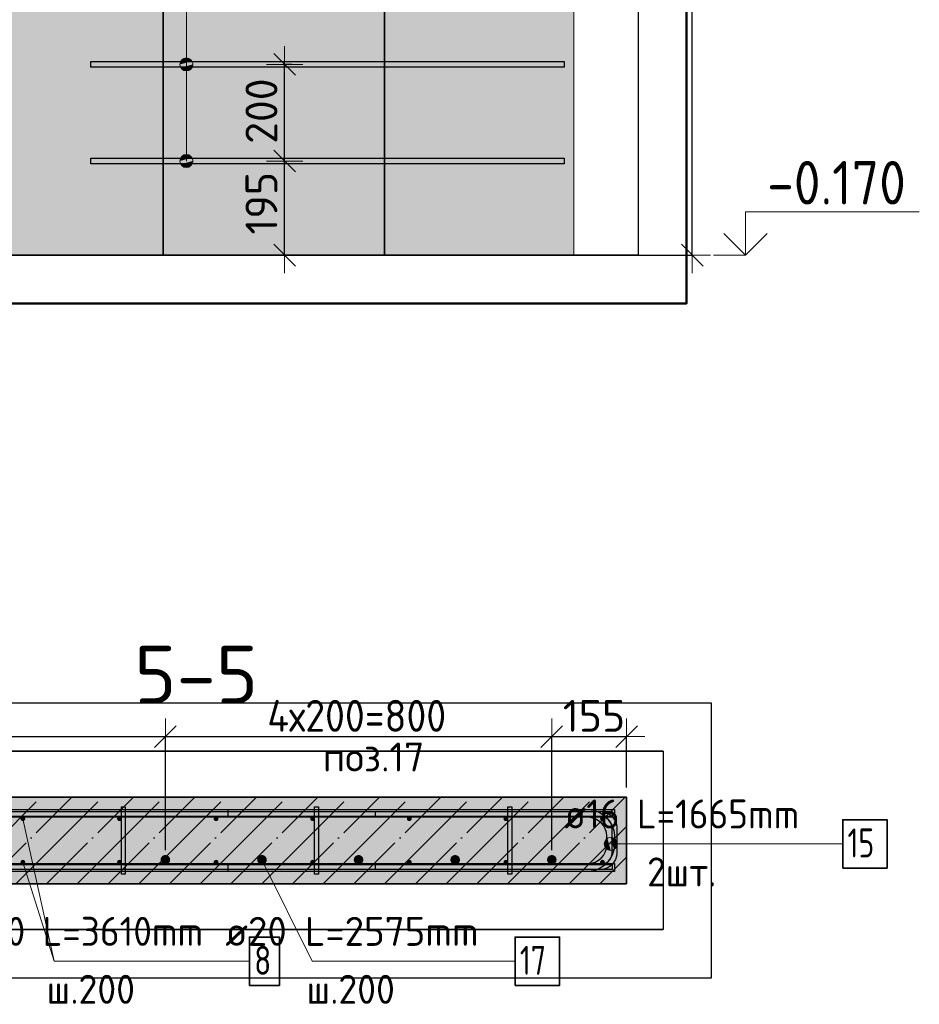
# Model space of a CAD drawing. Header units: millimetres. Extents: x -24871 to 40608, y -2869 to 48080.
# Tile 75 of 119: x 33484 to 35346, y 20675 to 22714. Entities that reach past the tile are written whole.
import ezdxf

# ---------------------------------------------------------------- set-up
doc = ezdxf.new("R2010")
doc.units = ezdxf.units.MM
doc.header["$PDMODE"] = 65
doc.linetypes.add('______11', pattern=[150, 120, -15, 0, -15])
doc.linetypes.add('______5', pattern=[330, 240, -30, 30, -30])
for name, color, linetype, lineweight in [('Standard', 7, 'Continuous', 25), ('Арм.стержн. Арматура края', 96, 'Continuous', 35), ('Арм.стержн. вертикальными 1', 22, 'Continuous', 35), ('Арм.стержн.горизонт. 1', 180, 'Continuous', 35), ('Арм.стержн.горизонт. 2', 202, 'Continuous', 35), ('Высотная отметки_ общее', 7, 'Continuous', 13), ('Размерная линия_ общее', 7, 'Continuous', 13)]:
    doc.layers.add(name, color=color, linetype=linetype, lineweight=lineweight)
doc.layers.add('Арм.стержн. вертикальными 2', color=7, linetype='Continuous', lineweight=35, true_color=0x006e00)
doc.layers.add('Арм.стержн.Стяжки', color=7, linetype='Continuous', lineweight=35, true_color=0x501e0f)
doc.styles.add('ISOCPEUR', font='ISOCPEUR')
doc.dimstyles.new('DIMSTYLE_4', dxfattribs={"dimtxt": 66, "dimasz": 75, "dimexe": 0, "dimexo": 0, "dimgap": 33, "dimtad": 2, "dimdec": 0, "dimrnd": 5, "dimzin": 12, "dimdsep": 46, "dimtxsty": 'ISOCPEUR', "dimblk1": 'ALL_ML_STRICH', "dimblk2": 'ALL_ML_STRICH', "dimsah": 1, "dimcen": 0, "dimclrd": 7, "dimclre": 256, "dimclrt": 7, "dimadec": 0, "dimazin": 0, "dimtfac": 1, "dimtdec": 0, "dimtix": 1, "dimtmove": 2, "dimatfit": 3, "dimfxl": 0, "dimtvp": 1.2, "dimtzin": 0, "dimlwd": 0, "dimlwe": -3, "dimarcsym": 0})
doc.dimstyles.new('DIMSTYLE_5', dxfattribs={"dimtxt": 66, "dimasz": 75, "dimexe": 0, "dimexo": 0, "dimgap": 33, "dimtad": 2, "dimdec": 0, "dimrnd": 5, "dimzin": 12, "dimdsep": 46, "dimtxsty": 'ISOCPEUR', "dimblk1": 'ALL_ML_STRICH', "dimblk2": 'ALL_ML_STRICH', "dimsah": 1, "dimcen": 0, "dimclrd": 7, "dimclre": 256, "dimclrt": 7, "dimadec": 0, "dimazin": 0, "dimtfac": 1, "dimtdec": 0, "dimtix": 1, "dimtmove": 2, "dimatfit": 3, "dimfxl": 0, "dimtzin": 0, "dimlwd": 0, "dimlwe": -3, "dimarcsym": 0})

# ---------------------------------------------------------------- blocks, each defined once
blk = doc.blocks.new('ALL_ML_STRICH')
at = {"color": 0, "linetype": 'ByBlock', "lineweight": -2}
for p, q in [((-0.3, -0.3), (0.3, 0.3)), ((0, -0.5), (0, 0.5)), ((-1, 0), (0.5, 0))]:
    blk.add_line(p, q, dxfattribs=at)
blk = doc.blocks.new('*D183')
at = {"layer": 'DEFPOINTS', "color": 7, "linetype": 'Continuous', "lineweight": 13, "transparency": 33554687}
for p in [(34596.1, 25416.4), (34596.1, 22226.4), (34876, 22226.4)]:
    blk.add_point(p, dxfattribs=at)
at = {"layer": 'Размерная линия_ общее', "color": 253, "linetype": 'Continuous', "lineweight": -2, "true_color": 0xa0a0a0, "transparency": 33554687}
for p, q in [((34616.1, 25416.4), (34876, 25416.4)), ((34616.1, 22226.4), (34876, 22226.4))]:
    blk.add_line(p, q, dxfattribs=at)
at = {"layer": 'Размерная линия_ общее', "color": 7, "linetype": 'Continuous', "lineweight": -2, "transparency": 33554687}
blk.add_line((34876, 22226.4), (34876, 25416.4), dxfattribs=at)
at = {"layer": 'Размерная линия_ общее', "color": 7, "linetype": 'Continuous', "lineweight": 13, "transparency": 33554687, "xscale": 75, "yscale": 75, "zscale": 75}
for p, rotation in [((34876, 25416.4), 90), ((34876, 22226.4), 270)]:
    blk.add_blockref('ALL_ML_STRICH', p, dxfattribs=dict(at, rotation=rotation))
at = {"layer": 'Размерная линия_ общее', "color": 7, "linetype": 'Continuous', "lineweight": 13, "transparency": 33554687, "insert": (34828, 23831.3), "char_height": 66, "width": 264, "attachment_point": 5, "rotation": 90, "style": 'ISOCPEUR'}
blk.add_mtext('\\A1;{3190}', dxfattribs=at)
blk = doc.blocks.new('COMPLEX_ELEVATIONDIM_9')
at = {"layer": 'Высотная отметки_ общее', "color": 7, "linetype": 'Continuous', "lineweight": 13, "transparency": 33554687}
for p, q in [((34986, 22226.4), (34986, 22316.4)), ((34986, 22316.4), (35346, 22316.4)), ((34986, 22226.4), (34941, 22271.4)), ((34986, 22226.4), (35031, 22271.4)), ((34986, 22226.4), (34986, 22226.4)), ((34986, 22226.4), (34986, 22226.4)), ((34986, 22226.4), (34986, 22226.4)), ((34986, 22226.4), (34986, 22226.4))]:
    blk.add_line(p, q, dxfattribs=at)
blk.add_lwpolyline([(34986, 22226.4), (34926, 22226.4), (34926, 22226.4), (34919.8, 22226.4)], dxfattribs=at)
at = {"layer": 'Высотная отметки_ общее', "color": 7, "linetype": 'Continuous', "lineweight": 13, "transparency": 33554687, "insert": (35031, 22331.4), "char_height": 90, "width": 364.237, "attachment_point": 7, "style": 'ISOCPEUR'}
blk.add_mtext('\\W0.90;-0.170', dxfattribs=at)
blk = doc.blocks.new('*D198')
at = {"layer": 'DEFPOINTS', "color": 7, "linetype": 'Continuous', "lineweight": 13, "transparency": 33554687}
for p in [(34040.2, 22421.4), (34032, 22226.4), (34056.5, 22226.4)]:
    blk.add_point(p, dxfattribs=at)
at = {"layer": 'Размерная линия_ общее', "color": 253, "linetype": 'Continuous', "lineweight": -2, "true_color": 0xa0a0a0, "transparency": 33554687}
for p, q in [((34032, 22421.4), (34032, 22421.4)), ((34036.5, 22226.4), (34032, 22226.4))]:
    blk.add_line(p, q, dxfattribs=at)
at = {"layer": 'Размерная линия_ общее', "color": 7, "linetype": 'Continuous', "lineweight": -2, "transparency": 33554687}
blk.add_line((34032, 22226.4), (34032, 22421.4), dxfattribs=at)
at = {"layer": 'Размерная линия_ общее', "color": 7, "linetype": 'Continuous', "lineweight": 13, "transparency": 33554687, "xscale": 75, "yscale": 75, "zscale": 75}
for p, rotation in [((34032, 22421.4), 90), ((34032, 22226.4), 270)]:
    blk.add_blockref('ALL_ML_STRICH', p, dxfattribs=dict(at, rotation=rotation))
at = {"layer": 'Размерная линия_ общее', "color": 7, "linetype": 'Continuous', "lineweight": 13, "transparency": 33554687, "insert": (33984, 22333.8), "char_height": 66, "width": 198, "attachment_point": 5, "rotation": 90, "style": 'ISOCPEUR'}
blk.add_mtext('\\A1;{195}', dxfattribs=at)
blk = doc.blocks.new('*D199')
at = {"layer": 'DEFPOINTS', "color": 7, "linetype": 'Continuous', "lineweight": 13, "transparency": 33554687}
for p in [(34066.7, 22621.4), (34032, 22421.4), (34040.2, 22421.4)]:
    blk.add_point(p, dxfattribs=at)
at = {"layer": 'Размерная линия_ общее', "color": 253, "linetype": 'Continuous', "lineweight": -2, "true_color": 0xa0a0a0, "transparency": 33554687}
for p, q in [((34046.7, 22621.4), (34032, 22621.4)), ((34032, 22421.4), (34032, 22421.4))]:
    blk.add_line(p, q, dxfattribs=at)
at = {"layer": 'Размерная линия_ общее', "color": 7, "linetype": 'Continuous', "lineweight": -2, "transparency": 33554687}
blk.add_line((34032, 22421.4), (34032, 22621.4), dxfattribs=at)
at = {"layer": 'Размерная линия_ общее', "color": 7, "linetype": 'Continuous', "lineweight": 13, "transparency": 33554687, "xscale": 75, "yscale": 75, "zscale": 75}
for p, rotation in [((34032, 22621.4), 90), ((34032, 22421.4), 270)]:
    blk.add_blockref('ALL_ML_STRICH', p, dxfattribs=dict(at, rotation=rotation))
at = {"layer": 'Размерная линия_ общее', "color": 7, "linetype": 'Continuous', "lineweight": 13, "transparency": 33554687, "insert": (33984, 22524.7), "char_height": 66, "width": 198, "attachment_point": 5, "rotation": 90, "style": 'ISOCPEUR'}
blk.add_mtext('\\A1;{200}', dxfattribs=at)
blk = doc.blocks.new('*D293')
at = {"layer": 'DEFPOINTS', "color": 7, "linetype": 'Continuous', "lineweight": 13, "transparency": 33554687}
for p in [(32855.1, 21229.3), (32855.1, 21059.2), (33785.1, 20974.2)]:
    blk.add_point(p, dxfattribs=at)
at = {"layer": 'Размерная линия_ общее', "color": 253, "linetype": 'Continuous', "lineweight": -2, "true_color": 0xa0a0a0, "transparency": 33554687}
for p, q in [((32855.1, 21079.2), (32855.1, 21229.3)), ((33785.1, 20994.2), (33785.1, 21229.3))]:
    blk.add_line(p, q, dxfattribs=at)
at = {"layer": 'Размерная линия_ общее', "color": 7, "linetype": 'Continuous', "lineweight": -2, "transparency": 33554687}
blk.add_line((32855.1, 21229.3), (33785.1, 21229.3), dxfattribs=at)
at = {"layer": 'Размерная линия_ общее', "color": 7, "linetype": 'Continuous', "lineweight": 13, "transparency": 33554687, "xscale": 75, "yscale": 75, "zscale": 75, "rotation": 180}
blk.add_blockref('ALL_ML_STRICH', (32855.1, 21229.3), dxfattribs=at)
at = {"layer": 'Размерная линия_ общее', "color": 7, "linetype": 'Continuous', "lineweight": 13, "transparency": 33554687, "xscale": 75, "yscale": 75, "zscale": 75}
blk.add_blockref('ALL_ML_STRICH', (33785.1, 21229.3), dxfattribs=at)
at = {"layer": 'Размерная линия_ общее', "color": 7, "linetype": 'Continuous', "lineweight": 13, "transparency": 33554687, "insert": (33323.4, 21272.3), "char_height": 66, "width": 198, "attachment_point": 5, "style": 'ISOCPEUR'}
blk.add_mtext('\\A1;{930}', dxfattribs=at)
blk = doc.blocks.new('*D294')
at = {"layer": 'DEFPOINTS', "color": 7, "linetype": 'Continuous', "lineweight": 13, "transparency": 33554687}
for p in [(33785.1, 21229.3), (33785.1, 20974.2), (34585.1, 20974.2)]:
    blk.add_point(p, dxfattribs=at)
at = {"layer": 'Размерная линия_ общее', "color": 253, "linetype": 'Continuous', "lineweight": -2, "true_color": 0xa0a0a0, "transparency": 33554687}
for p, q in [((33785.1, 20994.2), (33785.1, 21229.3)), ((34585.1, 20994.2), (34585.1, 21229.3))]:
    blk.add_line(p, q, dxfattribs=at)
at = {"layer": 'Размерная линия_ общее', "color": 7, "linetype": 'Continuous', "lineweight": -2, "transparency": 33554687}
blk.add_line((33785.1, 21229.3), (34585.1, 21229.3), dxfattribs=at)
at = {"layer": 'Размерная линия_ общее', "color": 7, "linetype": 'Continuous', "lineweight": 13, "transparency": 33554687, "xscale": 75, "yscale": 75, "zscale": 75, "rotation": 180}
blk.add_blockref('ALL_ML_STRICH', (33785.1, 21229.3), dxfattribs=at)
at = {"layer": 'Размерная линия_ общее', "color": 7, "linetype": 'Continuous', "lineweight": 13, "transparency": 33554687, "xscale": 75, "yscale": 75, "zscale": 75}
blk.add_blockref('ALL_ML_STRICH', (34585.1, 21229.3), dxfattribs=at)
at = {"layer": 'Размерная линия_ общее', "color": 7, "linetype": 'Continuous', "lineweight": 13, "transparency": 33554687, "insert": (33996.1, 21305.3), "char_height": 66, "width": 3.3, "attachment_point": 1, "line_spacing_factor": 0.60241, "style": 'ISOCPEUR'}
blk.add_mtext('\\W0.91;4х200=800', dxfattribs=at)
blk = doc.blocks.new('*D295')
at = {"layer": 'DEFPOINTS', "color": 7, "linetype": 'Continuous', "lineweight": 13, "transparency": 33554687}
for p in [(34585.1, 21229.3), (34740.1, 21104.2), (34585.1, 20974.2)]:
    blk.add_point(p, dxfattribs=at)
at = {"layer": 'Размерная линия_ общее', "color": 253, "linetype": 'Continuous', "lineweight": -2, "true_color": 0xa0a0a0, "transparency": 33554687}
for p, q in [((34585.1, 20994.2), (34585.1, 21229.3)), ((34740.1, 21124.2), (34740.1, 21229.3))]:
    blk.add_line(p, q, dxfattribs=at)
at = {"layer": 'Размерная линия_ общее', "color": 7, "linetype": 'Continuous', "lineweight": -2, "transparency": 33554687}
blk.add_line((34585.1, 21229.3), (34740.1, 21229.3), dxfattribs=at)
at = {"layer": 'Размерная линия_ общее', "color": 7, "linetype": 'Continuous', "lineweight": 13, "transparency": 33554687, "xscale": 75, "yscale": 75, "zscale": 75, "rotation": 180}
blk.add_blockref('ALL_ML_STRICH', (34585.1, 21229.3), dxfattribs=at)
at = {"layer": 'Размерная линия_ общее', "color": 7, "linetype": 'Continuous', "lineweight": 13, "transparency": 33554687, "xscale": 75, "yscale": 75, "zscale": 75}
blk.add_blockref('ALL_ML_STRICH', (34740.1, 21229.3), dxfattribs=at)
at = {"layer": 'Размерная линия_ общее', "color": 7, "linetype": 'Continuous', "lineweight": 13, "transparency": 33554687, "insert": (34672.5, 21272.3), "char_height": 66, "width": 198, "attachment_point": 5, "style": 'ISOCPEUR'}
blk.add_mtext('\\A1;{155}', dxfattribs=at)

msp = doc.modelspace()

# ---------------------------------------------------------------- hatches: boundary and pattern name
at = {"layer": 'Standard', "linetype": 'Continuous', "lineweight": 25, "transparency": 33554687}
msp.add_hatch(color=7, dxfattribs=at).paths.add_polyline_path([(34630.5, 25416.4), (32810.5, 25416.4), (32810.5, 22226.4), (34630.5, 22226.4)])
at = {"layer": 'Standard', "linetype": 'Continuous', "lineweight": -3, "transparency": 33554687}
msp.add_hatch(color=7, dxfattribs=at).paths.add_polyline_path([(32920.1, 21104.2), (32920.1, 20924.2), (34740.1, 20924.2), (34740.1, 21104.2)])
at = {"layer": 'Арм.стержн. вертикальными 1', "linetype": 'Continuous', "lineweight": 50, "transparency": 33554687}
for points in [[(33495.1, 21059.2), (33494.7, 21061.1), (33493.6, 21062.7), (33492, 21063.8), (33490.1, 21064.2), (33488.2, 21063.8), (33486.6, 21062.7), (33485.5, 21061.1), (33485.1, 21059.2), (33485.5, 21057.3), (33486.6, 21055.7), (33488.2, 21054.6), (33490.1, 21054.2), (33492, 21054.6), (33493.6, 21055.7), (33494.7, 21057.3)], [(33695.1, 21059.2), (33694.7, 21061.1), (33693.6, 21062.7), (33692, 21063.8), (33690.1, 21064.2), (33688.2, 21063.8), (33686.6, 21062.7), (33685.5, 21061.1), (33685.1, 21059.2), (33685.5, 21057.3), (33686.6, 21055.7), (33688.2, 21054.6), (33690.1, 21054.2), (33692, 21054.6), (33693.6, 21055.7), (33694.7, 21057.3)], [(33895.1, 21059.2), (33894.7, 21061.1), (33893.6, 21062.7), (33892, 21063.8), (33890.1, 21064.2), (33888.2, 21063.8), (33886.6, 21062.7), (33885.5, 21061.1), (33885.1, 21059.2), (33885.5, 21057.3), (33886.6, 21055.7), (33888.2, 21054.6), (33890.1, 21054.2), (33892, 21054.6), (33893.6, 21055.7), (33894.7, 21057.3)], [(34095.1, 21059.2), (34094.7, 21061.1), (34093.6, 21062.7), (34092, 21063.8), (34090.1, 21064.2), (34088.2, 21063.8), (34086.6, 21062.7), (34085.5, 21061.1), (34085.1, 21059.2), (34085.5, 21057.3), (34086.6, 21055.7), (34088.2, 21054.6), (34090.1, 21054.2), (34092, 21054.6), (34093.6, 21055.7), (34094.7, 21057.3)], [(34295.1, 21059.2), (34294.7, 21061.1), (34293.6, 21062.7), (34292, 21063.8), (34290.1, 21064.2), (34288.2, 21063.8), (34286.6, 21062.7), (34285.5, 21061.1), (34285.1, 21059.2), (34285.5, 21057.3), (34286.6, 21055.7), (34288.2, 21054.6), (34290.1, 21054.2), (34292, 21054.6), (34293.6, 21055.7), (34294.7, 21057.3)], [(34495.1, 21059.2), (34494.7, 21061.1), (34493.6, 21062.7), (34492, 21063.8), (34490.1, 21064.2), (34488.2, 21063.8), (34486.6, 21062.7), (34485.5, 21061.1), (34485.1, 21059.2), (34485.5, 21057.3), (34486.6, 21055.7), (34488.2, 21054.6), (34490.1, 21054.2), (34492, 21054.6), (34493.6, 21055.7), (34494.7, 21057.3)], [(34695.1, 21059.2), (34694.7, 21061.1), (34693.6, 21062.7), (34692, 21063.8), (34690.1, 21064.2), (34688.2, 21063.8), (34686.6, 21062.7), (34685.5, 21061.1), (34685.1, 21059.2), (34685.5, 21057.3), (34686.6, 21055.7), (34688.2, 21054.6), (34690.1, 21054.2), (34692, 21054.6), (34693.6, 21055.7), (34694.7, 21057.3)], [(33495.1, 20969.2), (33494.7, 20971.1), (33493.6, 20972.7), (33492, 20973.8), (33490.1, 20974.2), (33488.2, 20973.8), (33486.6, 20972.7), (33485.5, 20971.1), (33485.1, 20969.2), (33485.5, 20967.3), (33486.6, 20965.7), (33488.2, 20964.6), (33490.1, 20964.2), (33492, 20964.6), (33493.6, 20965.7), (33494.7, 20967.3)], [(33695.1, 20969.2), (33694.7, 20971.1), (33693.6, 20972.7), (33692, 20973.8), (33690.1, 20974.2), (33688.2, 20973.8), (33686.6, 20972.7), (33685.5, 20971.1), (33685.1, 20969.2), (33685.5, 20967.3), (33686.6, 20965.7), (33688.2, 20964.6), (33690.1, 20964.2), (33692, 20964.6), (33693.6, 20965.7), (33694.7, 20967.3)], [(33895.1, 20969.2), (33894.7, 20971.1), (33893.6, 20972.7), (33892, 20973.8), (33890.1, 20974.2), (33888.2, 20973.8), (33886.6, 20972.7), (33885.5, 20971.1), (33885.1, 20969.2), (33885.5, 20967.3), (33886.6, 20965.7), (33888.2, 20964.6), (33890.1, 20964.2), (33892, 20964.6), (33893.6, 20965.7), (33894.7, 20967.3)], [(34095.1, 20969.2), (34094.7, 20971.1), (34093.6, 20972.7), (34092, 20973.8), (34090.1, 20974.2), (34088.2, 20973.8), (34086.6, 20972.7), (34085.5, 20971.1), (34085.1, 20969.2), (34085.5, 20967.3), (34086.6, 20965.7), (34088.2, 20964.6), (34090.1, 20964.2), (34092, 20964.6), (34093.6, 20965.7), (34094.7, 20967.3)], [(34295.1, 20969.2), (34294.7, 20971.1), (34293.6, 20972.7), (34292, 20973.8), (34290.1, 20974.2), (34288.2, 20973.8), (34286.6, 20972.7), (34285.5, 20971.1), (34285.1, 20969.2), (34285.5, 20967.3), (34286.6, 20965.7), (34288.2, 20964.6), (34290.1, 20964.2), (34292, 20964.6), (34293.6, 20965.7), (34294.7, 20967.3)], [(34495.1, 20969.2), (34494.7, 20971.1), (34493.6, 20972.7), (34492, 20973.8), (34490.1, 20974.2), (34488.2, 20973.8), (34486.6, 20972.7), (34485.5, 20971.1), (34485.1, 20969.2), (34485.5, 20967.3), (34486.6, 20965.7), (34488.2, 20964.6), (34490.1, 20964.2), (34492, 20964.6), (34493.6, 20965.7), (34494.7, 20967.3)], [(34695.1, 20969.2), (34694.7, 20971.1), (34693.6, 20972.7), (34692, 20973.8), (34690.1, 20974.2), (34688.2, 20973.8), (34686.6, 20972.7), (34685.5, 20971.1), (34685.1, 20969.2), (34685.5, 20967.3), (34686.6, 20965.7), (34688.2, 20964.6), (34690.1, 20964.2), (34692, 20964.6), (34693.6, 20965.7), (34694.7, 20967.3)]]:
    msp.add_hatch(color=4, dxfattribs=at).paths.add_polyline_path(points)
at = {"layer": 'Арм.стержн. вертикальными 2', "linetype": 'Continuous', "lineweight": 50, "transparency": 33554687}
for points in [[(33795.1, 20974.2), (33794.4, 20978), (33792.2, 20981.3), (33788.9, 20983.4), (33785.1, 20984.2), (33781.3, 20983.4), (33778, 20981.3), (33775.9, 20978), (33775.1, 20974.2), (33775.9, 20970.4), (33778, 20967.1), (33781.3, 20965), (33785.1, 20964.2), (33788.9, 20965), (33792.2, 20967.1), (33794.4, 20970.4)], [(33995.1, 20974.2), (33994.4, 20978), (33992.2, 20981.3), (33988.9, 20983.4), (33985.1, 20984.2), (33981.3, 20983.4), (33978, 20981.3), (33975.9, 20978), (33975.1, 20974.2), (33975.9, 20970.4), (33978, 20967.1), (33981.3, 20965), (33985.1, 20964.2), (33988.9, 20965), (33992.2, 20967.1), (33994.4, 20970.4)], [(34195.1, 20974.2), (34194.4, 20978), (34192.2, 20981.3), (34188.9, 20983.4), (34185.1, 20984.2), (34181.3, 20983.4), (34178, 20981.3), (34175.9, 20978), (34175.1, 20974.2), (34175.9, 20970.4), (34178, 20967.1), (34181.3, 20965), (34185.1, 20964.2), (34188.9, 20965), (34192.2, 20967.1), (34194.4, 20970.4)], [(34395.1, 20974.2), (34394.4, 20978), (34392.2, 20981.3), (34388.9, 20983.4), (34385.1, 20984.2), (34381.3, 20983.4), (34378, 20981.3), (34375.9, 20978), (34375.1, 20974.2), (34375.9, 20970.4), (34378, 20967.1), (34381.3, 20965), (34385.1, 20964.2), (34388.9, 20965), (34392.2, 20967.1), (34394.4, 20970.4)], [(34595.1, 20974.2), (34594.4, 20978), (34592.2, 20981.3), (34588.9, 20983.4), (34585.1, 20984.2), (34581.3, 20983.4), (34578, 20981.3), (34575.9, 20978), (34575.1, 20974.2), (34575.9, 20970.4), (34578, 20967.1), (34581.3, 20965), (34585.1, 20964.2), (34588.9, 20965), (34592.2, 20967.1), (34594.4, 20970.4)]]:
    msp.add_hatch(color=7, dxfattribs=at).paths.add_polyline_path(points)
at = {"layer": 'Арм.стержн.горизонт. 2', "linetype": 'Continuous', "lineweight": 13, "transparency": 33554687}
for points in [[(33821.8, 22633.1), (33835.3, 22633.1), (33828.6, 22634.9)], [(33840.2, 22628.2), (33816.9, 22628.2), (33815.1, 22621.4)], [(33840.2, 22628.2), (33815.1, 22621.4), (33842.1, 22621.4)], [(33842.1, 22621.4), (33815.1, 22621.4), (33816.9, 22614.7)], [(33835.3, 22633.1), (33821.8, 22633.1), (33816.9, 22628.2)], [(33835.3, 22633.1), (33816.9, 22628.2), (33840.2, 22628.2)], [(33842.1, 22621.4), (33816.9, 22614.7), (33840.2, 22614.7)], [(33840.2, 22614.7), (33816.9, 22614.7), (33821.8, 22609.8)], [(33840.2, 22614.7), (33821.8, 22609.8), (33835.3, 22609.8)], [(33835.3, 22609.8), (33821.8, 22609.8), (33828.6, 22607.9)], [(33835.3, 22433.1), (33821.8, 22433.1), (33816.9, 22428.2)], [(33835.3, 22433.1), (33816.9, 22428.2), (33840.2, 22428.2)], [(33821.8, 22433.1), (33835.3, 22433.1), (33828.6, 22434.9)], [(33840.2, 22428.2), (33816.9, 22428.2), (33815.1, 22421.4)], [(33840.2, 22428.2), (33815.1, 22421.4), (33842.1, 22421.4)], [(33842.1, 22421.4), (33815.1, 22421.4), (33816.9, 22414.7)], [(33842.1, 22421.4), (33816.9, 22414.7), (33840.2, 22414.7)], [(33840.2, 22414.7), (33816.9, 22414.7), (33821.8, 22409.8)], [(33840.2, 22414.7), (33821.8, 22409.8), (33835.3, 22409.8)], [(33835.3, 22409.8), (33821.8, 22409.8), (33828.6, 22407.9)], [(34695.5, 21000.3), (34695.5, 21013.8), (34693.6, 21007.1)], [(34695.5, 21000.3), (34695.5, 21013.8), (34693.6, 21007.1)], [(34700.4, 20995.5), (34700.4, 21018.7), (34695.5, 21013.8)], [(34700.4, 20995.5), (34700.4, 21018.7), (34695.5, 21013.8)], [(34700.4, 20995.5), (34695.5, 21013.8), (34695.5, 21000.3)], [(34700.4, 20995.5), (34695.5, 21013.8), (34695.5, 21000.3)], [(34707.1, 20993.6), (34707.1, 21020.6), (34700.4, 21018.7)], [(34707.1, 20993.6), (34707.1, 21020.6), (34700.4, 21018.7)], [(34707.1, 20993.6), (34700.4, 21018.7), (34700.4, 20995.5)], [(34707.1, 20993.6), (34700.4, 21018.7), (34700.4, 20995.5)], [(34713.9, 20995.5), (34713.9, 21018.7), (34707.1, 21020.6)], [(34713.9, 20995.5), (34707.1, 21020.6), (34707.1, 20993.6)], [(34713.9, 20995.5), (34713.9, 21018.7), (34707.1, 21020.6)], [(34713.9, 20995.5), (34707.1, 21020.6), (34707.1, 20993.6)], [(34718.7, 21000.3), (34718.7, 21013.8), (34713.9, 21018.7)], [(34718.7, 21000.3), (34713.9, 21018.7), (34713.9, 20995.5)], [(34718.7, 21000.3), (34718.7, 21013.8), (34713.9, 21018.7)], [(34718.7, 21000.3), (34713.9, 21018.7), (34713.9, 20995.5)], [(34718.7, 21013.8), (34718.7, 21000.3), (34720.6, 21007.1)], [(34718.7, 21013.8), (34718.7, 21000.3), (34720.6, 21007.1)]]:
    msp.add_hatch(color=7, dxfattribs=at).paths.add_polyline_path(points)

# ---------------------------------------------------------------- linework, layer by layer
at = {"color": 52, "linetype": 'Continuous', "lineweight": -3, "transparency": 33554687}
for p, q in [((34764.2, 26686.4), (34764.2, 22226.4)), ((34764.2, 26686.4), (34764.2, 22226.4)), ((33780.8, 22226.4), (33780.8, 25678.2)), ((33780.8, 25678.2), (33780.8, 22226.4)), ((34238.6, 22226.4), (34238.6, 25678.2)), ((34238.6, 25678.2), (34238.6, 22226.4)), ((32394.2, 22226.4), (34764.2, 22226.4)), ((34764.2, 22226.4), (32394.2, 22226.4)), ((33780.8, 22226.4), (34238.6, 22226.4)), ((34238.6, 22226.4), (33780.8, 22226.4))]:
    msp.add_line(p, q, dxfattribs=at)
at = {"layer": 'Standard', "color": 7, "linetype": 'Continuous', "lineweight": 13, "transparency": 33554687}
for p, q in [((34630.5, 22226.4), (34630.5, 25416.4)), ((32810.5, 22226.4), (34630.5, 22226.4)), ((33490.1, 21059.2), (33555.1, 20764))]:
    msp.add_line(p, q, dxfattribs=at)
at = {"layer": 'Standard', "color": 52, "linetype": 'Continuous', "lineweight": -3, "transparency": 33554687}
for p, q in [((32696, 21198.9), (34816, 21198.9)), ((34816, 21198.9), (32696, 21198.9)), ((34816, 21198.9), (34816, 20829.6)), ((34816, 21198.9), (34816, 20829.6)), ((32696, 20829.6), (34816, 20829.6)), ((34816, 20829.6), (32696, 20829.6))]:
    msp.add_line(p, q, dxfattribs=at)
at = {"layer": 'Standard', "color": 7, "linetype": 'Continuous', "lineweight": 35, "transparency": 33554687}
for p, q in [((34740.1, 21104.2), (32920.1, 21104.2)), ((34740.1, 20924.2), (34740.1, 21104.2)), ((32920.1, 20924.2), (34740.1, 20924.2))]:
    msp.add_line(p, q, dxfattribs=at)
at = {"layer": 'Standard', "color": 253, "linetype": '______5', "lineweight": -3, "true_color": 0xababab, "transparency": 33554687}
for p, q in [((33348.2, 20924.2), (33528.2, 21104.2)), ((33475.5, 20924.2), (33655.5, 21104.2)), ((33602.7, 20924.2), (33782.7, 21104.2)), ((33730, 20924.2), (33910, 21104.2)), ((33857.3, 20924.2), (34037.3, 21104.2)), ((33984.6, 20924.2), (34164.6, 21104.2)), ((34111.9, 20924.2), (34291.9, 21104.2)), ((34239.1, 20924.2), (34419.1, 21104.2)), ((34366.4, 20924.2), (34546.4, 21104.2)), ((34493.7, 20924.2), (34673.7, 21104.2)), ((34621, 20924.2), (34740.1, 21043.3))]:
    msp.add_line(p, q, dxfattribs=at)
at = {"layer": 'Standard', "color": 253, "linetype": '______11', "lineweight": -3, "true_color": 0xababab, "transparency": 33554687}
for p, q in [((33411.8, 20924.2), (33591.8, 21104.2)), ((33539.1, 20924.2), (33719.1, 21104.2)), ((33666.4, 20924.2), (33846.4, 21104.2)), ((33793.7, 20924.2), (33973.7, 21104.2)), ((33920.9, 20924.2), (34100.9, 21104.2)), ((34048.2, 20924.2), (34228.2, 21104.2)), ((34175.5, 20924.2), (34355.5, 21104.2)), ((34302.8, 20924.2), (34482.8, 21104.2)), ((34430.1, 20924.2), (34610.1, 21104.2)), ((34557.3, 20924.2), (34737.3, 21104.2)), ((34684.6, 20924.2), (34740.1, 20979.7))]:
    msp.add_line(p, q, dxfattribs=at)
at = {"layer": 'Standard', "color": 7, "linetype": 'Continuous', "lineweight": 50, "transparency": 33554687}
msp.add_lwpolyline([(32294.2, 22126.4), (34864.2, 22126.4), (34864.2, 26786.4), (32294.2, 26786.4), (32294.2, 22126.4)], dxfattribs=at)
at = {"layer": 'Standard', "color": 7, "linetype": 'Continuous', "lineweight": 25, "transparency": 33554687}
msp.add_lwpolyline([(32596, 20729.6), (34916, 20729.6), (34916, 21298.9), (32596, 21298.9), (32596, 20729.6)], dxfattribs=at)
at = {"layer": 'Арм.стержн. Арматура края', "color": 4, "linetype": 'Continuous', "lineweight": 25, "transparency": 33554687}
msp.add_lwpolyline([(34220.1, 20964.2), (34686.1, 20964.2), (34690.6, 20964.8), (34695.2, 20966.3), (34699.4, 20968.7), (34702.8, 20971.5), (34705.6, 20975), (34708, 20979.1), (34709.5, 20983.7), (34710.1, 20988.2), (34710.1, 21040.2), (34709.5, 21044.7), (34708, 21049.3), (34705.6, 21053.5), (34702.8, 21056.9), (34699.4, 21059.7), (34695.2, 21062.1), (34690.6, 21063.6), (34686.1, 21064.2), (34220.1, 21064.2), (34220.1, 21074.2), (34686.8, 21074.2), (34692.9, 21073.4), (34699.2, 21071.3), (34705.1, 21068), (34709.9, 21064), (34713.9, 21059.2), (34717.2, 21053.3), (34719.3, 21047), (34720.1, 21040.9), (34720.1, 20987.6), (34719.3, 20981.5), (34717.2, 20975.1), (34713.9, 20969.3), (34709.9, 20964.4), (34705.1, 20960.4), (34699.2, 20957.2), (34692.9, 20955.1), (34686.8, 20954.2), (34220.1, 20954.2), (34220.1, 20964.2)], dxfattribs=at)
at = {"layer": 'Арм.стержн. вертикальными 1', "color": 7, "linetype": 'Continuous', "lineweight": 13, "transparency": 33554687}
for q in [(33490.1, 20969.2), (33959.1, 20764)]:
    msp.add_line((33555.1, 20764), q, dxfattribs=at)
at = {"layer": 'Арм.стержн. вертикальными 1', "color": 7, "linetype": 'Continuous', "lineweight": 35, "transparency": 33554687}
msp.add_lwpolyline([(33959.1, 20714), (34021.1, 20714), (34021.1, 20814), (33959.1, 20814), (33959.1, 20714)], dxfattribs=at)
at = {"layer": 'Арм.стержн. вертикальными 2', "color": 7, "linetype": 'Continuous', "lineweight": 13, "transparency": 33554687}
for q in [(33985.1, 20974.2), (34509.1, 20764)]:
    msp.add_line((34089.1, 20764), q, dxfattribs=at)
at = {"layer": 'Арм.стержн. вертикальными 2', "color": 7, "linetype": 'Continuous', "lineweight": 35, "transparency": 33554687}
msp.add_lwpolyline([(34509.1, 20714), (34601.1, 20714), (34601.1, 20814), (34509.1, 20814), (34509.1, 20714)], dxfattribs=at)
at = {"layer": 'Арм.стержн.горизонт. 1', "color": 52, "linetype": 'Continuous', "lineweight": 25, "transparency": 33554687}
for p, q in [((34740.1, 21104.2), (34740.1, 21104.2)), ((34740.1, 20924.2), (34740.1, 20924.2))]:
    msp.add_line(p, q, dxfattribs=at)
at = {"layer": 'Арм.стержн.горизонт. 1', "color": 4, "linetype": 'Continuous', "lineweight": 25, "transparency": 33554687}
for points in [[(32691, 21074.2), (34710.1, 21074.2), (34710.1, 21064.2), (32691, 21064.2), (32691, 21074.2)], [(32691, 20964.2), (34710.1, 20964.2), (34710.1, 20954.2), (32691, 20954.2), (32691, 20964.2)]]:
    msp.add_lwpolyline(points, dxfattribs=at)
at = {"layer": 'Арм.стержн.горизонт. 2', "color": 7, "linetype": 'Continuous', "lineweight": 13, "transparency": 33554687}
for p, q in [((33828.6, 22951.2), (33828.6, 22421.4)), ((33828.6, 22951.2), (33828.6, 22621.4)), ((33828.6, 22634.9), (33828.6, 22634.9)), ((33815.1, 22621.4), (33815.1, 22621.4)), ((33842.1, 22621.4), (33842.1, 22621.4)), ((33828.6, 22607.9), (33828.6, 22607.9)), ((33828.6, 22434.9), (33828.6, 22434.9)), ((33815.1, 22421.4), (33815.1, 22421.4)), ((33842.1, 22421.4), (33842.1, 22421.4)), ((33828.6, 22407.9), (33828.6, 22407.9)), ((34693.6, 21007.1), (34693.6, 21007.1)), ((34693.6, 21007.1), (34693.6, 21007.1)), ((34707.1, 21020.6), (34707.1, 21020.6)), ((34707.1, 21020.6), (34707.1, 21020.6)), ((34783.4, 21007.1), (34707.1, 21007.1)), ((34783.4, 21007.1), (34707.1, 21007.1)), ((34720.6, 21007.1), (34720.6, 21007.1)), ((34720.6, 21007.1), (34720.6, 21007.1)), ((34783.4, 21007.1), (35187.4, 21007.1)), ((34707.1, 20993.6), (34707.1, 20993.6)), ((34707.1, 20993.6), (34707.1, 20993.6))]:
    msp.add_line(p, q, dxfattribs=at)
at = {"layer": 'Арм.стержн.горизонт. 2', "color": 34, "linetype": 'Continuous', "lineweight": 25, "transparency": 33554687}
for points in [[(34610.5, 22615.4), (33630.5, 22615.4), (33630.5, 22627.4), (34610.5, 22627.4), (34610.5, 22615.4)], [(34610.5, 22415.4), (33630.5, 22415.4), (33630.5, 22427.4), (34610.5, 22427.4), (34610.5, 22415.4)]]:
    msp.add_lwpolyline(points, dxfattribs=at)
at = {"layer": 'Арм.стержн.горизонт. 2', "color": 7, "linetype": 'Continuous', "lineweight": 25, "transparency": 33554687}
for points in [[(34715.1, 21062.2), (32765.1, 21062.2), (32765.1, 21078.2), (34715.1, 21078.2), (34715.1, 21062.2)], [(34715.1, 21062.2), (32765.1, 21062.2), (32765.1, 21078.2), (34715.1, 21078.2), (34715.1, 21062.2)], [(33915.1, 20966.2), (34660.7, 20966.2), (34667.9, 20967.2), (34675.2, 20969.6), (34681.9, 20973.4), (34687.4, 20977.9), (34691.9, 20983.4), (34695.7, 20990.1), (34698.1, 20997.4), (34699.1, 21004.7), (34699.1, 21023.7), (34698.1, 21031), (34695.7, 21038.3), (34691.9, 21045), (34687.4, 21050.5), (34681.9, 21055), (34675.2, 21058.8), (34667.9, 21061.2), (34660.7, 21062.2), (33915.1, 21062.2), (33915.1, 21078.2), (34661.8, 21078.2), (34671.5, 21076.8), (34681.7, 21073.5), (34691, 21068.3), (34698.7, 21061.8), (34705.2, 21054.1), (34710.4, 21044.8), (34713.8, 21034.6), (34715.1, 21024.9), (34715.1, 21003.6), (34713.8, 20993.8), (34710.4, 20983.6), (34705.2, 20974.3), (34698.7, 20966.6), (34691, 20960.2), (34681.7, 20954.9), (34671.5, 20951.6), (34661.8, 20950.2), (33915.1, 20950.2), (33915.1, 20966.2)], [(33915.1, 20966.2), (34660.7, 20966.2), (34667.9, 20967.2), (34675.2, 20969.6), (34681.9, 20973.4), (34687.4, 20977.9), (34691.9, 20983.4), (34695.7, 20990.1), (34698.1, 20997.4), (34699.1, 21004.7), (34699.1, 21023.7), (34698.1, 21031), (34695.7, 21038.3), (34691.9, 21045), (34687.4, 21050.5), (34681.9, 21055), (34675.2, 21058.8), (34667.9, 21061.2), (34660.7, 21062.2), (33915.1, 21062.2), (33915.1, 21078.2), (34661.8, 21078.2), (34671.5, 21076.8), (34681.7, 21073.5), (34691, 21068.3), (34698.7, 21061.8), (34705.2, 21054.1), (34710.4, 21044.8), (34713.8, 21034.6), (34715.1, 21024.9), (34715.1, 21003.6), (34713.8, 20993.8), (34710.4, 20983.6), (34705.2, 20974.3), (34698.7, 20966.6), (34691, 20960.2), (34681.7, 20954.9), (34671.5, 20951.6), (34661.8, 20950.2), (33915.1, 20950.2), (33915.1, 20966.2)], [(34715.1, 20950.2), (32765.1, 20950.2), (32765.1, 20966.2), (34715.1, 20966.2), (34715.1, 20950.2)], [(34715.1, 20950.2), (32765.1, 20950.2), (32765.1, 20966.2), (34715.1, 20966.2), (34715.1, 20950.2)]]:
    msp.add_lwpolyline(points, dxfattribs=at)
at = {"layer": 'Арм.стержн.горизонт. 2', "color": 7, "linetype": 'Continuous', "lineweight": 35, "transparency": 33554687}
msp.add_lwpolyline([(35187.4, 20957.1), (35279.4, 20957.1), (35279.4, 21057.1), (35187.4, 21057.1), (35187.4, 20957.1)], dxfattribs=at)
at = {"layer": 'Арм.стержн.горизонт. 2', "color": 7, "linetype": 'Continuous', "lineweight": 13, "transparency": 33554687}
for centre in [(33828.6, 22621.4), (33828.6, 22421.4), (34707.1, 21007.1), (34707.1, 21007.1)]:
    msp.add_circle(centre, 13.5, dxfattribs=at)
at = {"layer": 'Арм.стержн.Стяжки', "color": 40, "linetype": 'Continuous', "lineweight": 25, "transparency": 33554687}
for points in [[(33694.1, 20944.2), (33694.1, 21084.2), (33702.1, 21084.2), (33702.1, 20944.2), (33694.1, 20944.2)], [(34094.1, 20944.2), (34094.1, 21084.2), (34102.1, 21084.2), (34102.1, 20944.2), (34094.1, 20944.2)], [(34494.1, 20944.2), (34494.1, 21084.2), (34502.1, 21084.2), (34502.1, 20944.2), (34494.1, 20944.2)]]:
    msp.add_lwpolyline(points, dxfattribs=at)

# ---------------------------------------------------------------- block references
at = {"layer": 'Высотная отметки_ общее', "color": 7, "linetype": 'Continuous', "lineweight": 13, "transparency": 33554687}
msp.add_blockref('COMPLEX_ELEVATIONDIM_9', (0, 0), dxfattribs=at)

# ---------------------------------------------------------------- texts
at = {"layer": 'Standard', "color": 7, "linetype": 'Continuous', "lineweight": 13, "transparency": 33554687, "insert": (33720.8, 21357.6), "char_height": 120, "width": 306.783, "attachment_point": 4, "style": 'ISOCPEUR'}
msp.add_mtext('\\A1;{\\fISOCPEUR|i0|b0;\\H120.000000;\\W1.000000;\\C7;5-5}\\P', dxfattribs=at)
at = {"layer": 'Standard', "color": 7, "linetype": 'Continuous', "lineweight": 18, "transparency": 33554687, "insert": (34111.1, 21187.1), "char_height": 60, "width": 239.962, "attachment_point": 4, "style": 'ISOCPEUR'}
msp.add_mtext('\\A1;{\\fISOCPEUR|i0|b0;\\H60.000000;\\W1.000000;\\C7;поз.17}\\P', dxfattribs=at)
at = {"layer": 'Арм.стержн. вертикальными 1', "color": 7, "linetype": 'Continuous', "lineweight": 25, "transparency": 33554687, "char_height": 60, "attachment_point": 7, "style": 'ISOCPEUR'}
for s, insert, width in [('\\W0.94;ø10 L=3610mm ', (33383.1, 20796), 573.922), ('\\W0.78;8', (33969.1, 20736), 65.281), ('\\W0.95;ш.200 ', (33539.1, 20676), 262.399)]:
    msp.add_mtext(s, dxfattribs=dict(at, insert=insert, width=width))
at = {"layer": 'Арм.стержн. вертикальными 2', "color": 7, "linetype": 'Continuous', "lineweight": 25, "transparency": 33554687, "char_height": 60, "attachment_point": 7, "style": 'ISOCPEUR'}
for s, insert, width in [('\\W0.98;ø20 L=2575mm ', (33909.1, 20796), 599.089), ('\\W0.75;17', (34519.1, 20736), 94.456), ('\\W0.95;ш.200 ', (34077.1, 20676), 262.399)]:
    msp.add_mtext(s, dxfattribs=dict(at, insert=insert, width=width))
at = {"layer": 'Арм.стержн.горизонт. 2', "color": 7, "linetype": 'Continuous', "lineweight": 25, "transparency": 33554687, "char_height": 60, "attachment_point": 7, "style": 'ISOCPEUR'}
for s, insert, width in [('\\W0.94;ø16 L=1665mm ', (34611.4, 21039.1), 573.922), ('\\W0.75;15', (35197.4, 20979.1), 94.456), ('\\W0.94;2шт. ', (34782.4, 20919.1), 232.257)]:
    msp.add_mtext(s, dxfattribs=dict(at, insert=insert, width=width))

# ---------------------------------------------------------------- dimensions: what is measured, and where the dimension line sits
at = {"layer": 'Размерная линия_ общее', "color": 7, "linetype": 'Continuous', "lineweight": 13, "transparency": 33554687}
for base, p1, p2, picture, middle in [((34876, 25416.4), (34616.1, 22226.4), (34616.1, 25416.4), '*D183', (34828, 23831.3)), ((34032, 22621.4), (34032, 22421.4), (34046.7, 22621.4), '*D199', (33984, 22524.7)), ((34032, 22421.4), (34036.5, 22226.4), (34032, 22421.4), '*D198', (33984, 22333.8))]:
    dim = msp.add_linear_dim(base=base, p1=p1, p2=p2, angle=90, dimstyle='DIMSTYLE_5', override={"dimpost": '<>', "dimclrd": 7, "dimclre": 253, "dimclrt": 7, "dimlwd": 0, "dimlwe": 65533}, dxfattribs=at)
    dim.commit()
    dim.dimension.update_dxf_attribs({"geometry": picture, "text_midpoint": middle, "dimtype": 160})
for base, p1, p2, dimstyle, picture, middle in [((33785.1, 21229.3), (32855.1, 21079.2), (33785.1, 20994.2), 'DIMSTYLE_5', '*D293', (33323.4, 21272.3)), ((34740.1, 21229.3), (34585.1, 20994.2), (34740.1, 21124.2), 'DIMSTYLE_4', '*D295', (34672.5, 21272.3))]:
    dim = msp.add_linear_dim(base=base, p1=p1, p2=p2, dimstyle=dimstyle, override={"dimpost": '<>', "dimclrd": 7, "dimclre": 253, "dimclrt": 7, "dimlwd": 0, "dimlwe": 65533}, dxfattribs=at)
    dim.commit()
    dim.dimension.update_dxf_attribs({"geometry": picture, "text_midpoint": middle, "dimtype": 160})
dim = msp.add_linear_dim(base=(34585.1, 21229.3), p1=(33785.1, 20994.2), p2=(34585.1, 20994.2), text='\\W0.91;4х200=800', dimstyle='DIMSTYLE_5', override={"dimpost": '<>', "dimclrd": 7, "dimclre": 253, "dimclrt": 7, "dimlwd": 0, "dimlwe": 65533}, dxfattribs=at)
dim.commit()
dim.dimension.update_dxf_attribs({"geometry": '*D294', "text_midpoint": (34185.1, 21262.3), "dimtype": 160})

doc.saveas('drawing.dxf')
